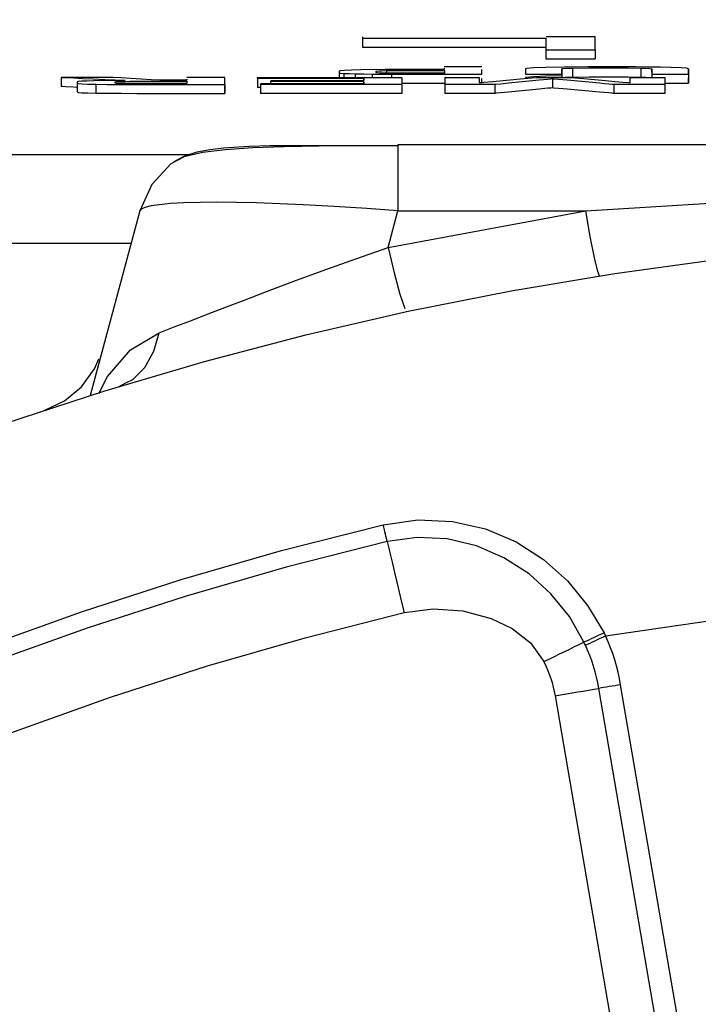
# Model space of a CAD drawing. Header units: millimetres. Extents: x 196 to 1773810, y -221320 to 153872.
# Tile 106 of 256: x 1115189 to 1115265, y -195200 to -195089. Entities that reach past the tile are written whole.
import ezdxf

# ---------------------------------------------------------------- set-up
doc = ezdxf.new("R2010")
doc.units = ezdxf.units.MM
doc.layers.get('Defpoints').update_dxf_attribs({"lineweight": 18})
doc.layers.add('00_Основной', color=163, linetype='Continuous', lineweight=40)
doc.layers.add('ТМ-размеры', color=25, linetype='Continuous', lineweight=20)
doc.styles.add('SFINKS', font='SFINKS.shx', dxfattribs={"width": 0.7, "oblique": 15})
doc.dimstyles.new('кира-50', dxfattribs={"dimtxt": 150, "dimasz": 40, "dimexe": 15, "dimexo": 0, "dimgap": 20, "dimtad": 1, "dimdec": 0, "dimrnd": 5, "dimdsep": 46, "dimtxsty": 'SFINKS', "dimblk1": 'OBLIQUE', "dimblk2": 'OBLIQUE', "dimsah": 1, "dimcen": 2.5, "dimclrd": 252, "dimclre": 252, "dimclrt": 252, "dimadec": 0, "dimazin": 0, "dimtfac": 1, "dimtdec": 0, "dimtofl": 0, "dimtmove": 0, "dimatfit": 3, "dimldrblk": 'OBLIQUE', "dimfxl": 15, "dimtfill": 1, "dimtolj": 1, "dimtzin": 0, "dimlwd": 20, "dimlwe": 20, "dimarcsym": 0})

# ---------------------------------------------------------------- blocks, each defined once
blk = doc.blocks.new('_Oblique')
at = {"color": 0, "linetype": 'ByBlock', "lineweight": -2}
blk.add_line((-0.5, -0.5), (0.5, 0.5), dxfattribs=at)
blk = doc.blocks.new('*D45')
at = {"layer": 'Defpoints', "color": 0, "linetype": 'ByBlock', "lineweight": 50, "transparency": 16777216}
for p in [(1116184.64, -194508.84), (1114444.55, -195856.77), (1116184.64, -195857.67)]:
    blk.add_point(p, dxfattribs=at)
at = {"layer": 'ТМ-размеры', "color": 252, "linetype": 'ByBlock', "lineweight": 20, "transparency": 16777216}
for p, q in [((1114444.55, -195856.77), (1114444.55, -194493.84)), ((1116184.64, -195857.67), (1116184.64, -194493.84)), ((1114444.55, -194508.84), (1116184.64, -194508.84))]:
    blk.add_line(p, q, dxfattribs=at)
at = {"layer": 'ТМ-размеры', "color": 252, "linetype": 'ByBlock', "lineweight": 20, "transparency": 16777216, "xscale": 40, "yscale": 40, "zscale": 40, "rotation": 180}
blk.add_blockref('_Oblique', (1114444.55, -194508.84), dxfattribs=at)
at = {"layer": 'ТМ-размеры', "color": 252, "linetype": 'ByBlock', "lineweight": 20, "transparency": 16777216, "xscale": 40, "yscale": 40, "zscale": 40}
blk.add_blockref('_Oblique', (1116184.64, -194508.84), dxfattribs=at)
at = {"layer": 'ТМ-размеры', "color": 252, "linetype": 'ByBlock', "transparency": 16777216, "insert": (1115314.59, -194413.84), "char_height": 150, "attachment_point": 5, "style": 'SFINKS', "bg_fill": 3, "box_fill_scale": 1.1, "bg_fill_color": 256, "bg_fill_true_color": 13158600, "bg_fill_transparency": 0}
blk.add_mtext('\\A1;1740', dxfattribs=at)

msp = doc.modelspace()

# ---------------------------------------------------------------- linework, layer by layer
at = {"layer": '00_Основной', "color": 252, "lineweight": 25, "ltscale": 10}
for p, q in [((1115253.76, -195091.12, 0.2), (1115248.26, -195091.12, 0.2)), ((1115227.65, -195091.29, 0.2), (1115227.65, -195092.3, 0.2)), ((1115248.23, -195092.59, 0.2), (1115248.23, -195093.59, 0.2)), ((1115253.76, -195092.59, 0.2), (1115253.76, -195093.59, 0.2)), ((1115241.06, -195094.51, 0.2), (1115236.81, -195094.51, 0.2)), ((1115193.84, -195095.68, 0.2), (1115193.84, -195096.68, 0.2)), ((1115212.19, -195095.68, 0.2), (1115207.95, -195095.68, 0.2)), ((1115212.19, -195096.48, 0.2), (1115212.19, -195095.68, 0.2)), ((1115225.03, -195094.99, 0.2), (1115225.03, -195095.08, 0.2)), ((1115225.03, -195095.08, 0.2), (1115225.03, -195095.16, 0.2)), ((1115225.03, -195095.16, 0.2), (1115225.03, -195095.68, 0.2)), ((1115225.54, -195095.23, 0.2), (1115225.54, -195095.68, 0.2)), ((1115226.82, -195095.29, 0.2), (1115226.82, -195095.68, 0.2)), ((1115228.75, -195095.32, 0.2), (1115228.75, -195095.68, 0.2)), ((1115230.33, -195094.92, 0.2), (1115230.33, -195095.2, 0.2)), ((1115230.92, -195095.33, 0.2), (1115230.92, -195095.68, 0.2)), ((1115232.07, -195095.68, 0.2), (1115232.07, -195095.98, 0.2)), ((1115236.81, -195094.66, 0.2), (1115236.81, -195094.79, 0.2)), ((1115236.85, -195094.9, 0.2), (1115236.85, -195095.22, 0.2)), ((1115236.91, -195095.68, 0.2), (1115236.91, -195096.46, 0.2)), ((1115240.76, -195095.68, 0.2), (1115240.76, -195096.27, 0.2)), ((1115241.06, -195095.33, 0.2), (1115241.06, -195094.79, 0.2)), ((1115245.94, -195095.33, 0.2), (1115250.03, -195095.33, 0.2)), ((1115250.03, -195094.74, 0.2), (1115250.03, -195095.33, 0.2)), ((1115250.03, -195095.33, 0.2), (1115250.03, -195094.74, 0.2)), ((1115250.03, -195095.33, 0.2), (1115250.03, -195095.68, 0.2)), ((1115251.23, -195094.64, 0.2), (1115251.23, -195095.64, 0.2)), ((1115257.67, -195095.68, 0.2), (1115257.67, -195096.27, 0.2)), ((1115258.9, -195094.64, 0.2), (1115258.9, -195095.64, 0.2)), ((1115260.14, -195095.12, 0.2), (1115260.14, -195094.74, 0.2)), ((1115260.14, -195095.33, 0.2), (1115260.14, -195095.68, 0.2)), ((1115261.59, -195095.68, 0.2), (1115261.59, -195096.44, 0.2)), ((1115264.23, -195094.74, 0.2), (1115264.23, -195095.33, 0.2)), ((1115264.23, -195095.33, 0.2), (1115264.23, -195096.33, 0.2)), ((1115195.64, -195096.32, 0.2), (1115195.64, -195097.32, 0.2)), ((1115197.72, -195096.46, 0.2), (1115197.72, -195097.46, 0.2)), ((1115207.95, -195096, 0.2), (1115205.43, -195096, 0.2)), ((1115207.95, -195096, 0.2), (1115207.95, -195095.89, 0.2)), ((1115207.95, -195095.89, 0.2), (1115207.95, -195096, 0.2)), ((1115207.95, -195096.12, 0.2), (1115207.95, -195096.37, 0.2)), ((1115212.19, -195096.48, 0.2), (1115212.19, -195097.49, 0.2)), ((1115212.19, -195097.49, 0.2), (1115212.19, -195096.68, 0.2)), ((1115215.86, -195095.8, 0.2), (1115215.86, -195096.8, 0.2)), ((1115216.22, -195096.8, 0.2), (1115215.86, -195096.8, 0.2)), ((1115215.87, -195095.74, 0.2), (1115215.87, -195095.75, 0.2)), ((1115216.21, -195096.48, 0.2), (1115216.21, -195097.49, 0.2)), ((1115217.34, -195096.15, 0.2), (1115217.34, -195096.37, 0.2)), ((1115217.35, -195096.12, 0.2), (1115217.35, -195096.1, 0.2)), ((1115217.35, -195096.12, 0.2), (1115217.35, -195096.1, 0.2)), ((1115227.81, -195095.81, 0.2), (1115227.81, -195096.03, 0.2)), ((1115227.81, -195096.18, 0.2), (1115227.81, -195096.37, 0.2)), ((1115232.07, -195096.48, 0.2), (1115232.07, -195096.47, 0.2)), ((1115232.07, -195096.47, 0.2), (1115232.07, -195096.48, 0.2)), ((1115232.07, -195096.48, 0.2), (1115232.07, -195097.49, 0.2)), ((1115236.91, -195096.48, 0.2), (1115236.91, -195097.49, 0.2)), ((1115241.06, -195096.33, 0.2), (1115241.06, -195095.8, 0.2)), ((1115242.5, -195096.48, 0.2), (1115242.5, -195097.49, 0.2)), ((1115248.99, -195095.86, 0.2), (1115248.99, -195096.87, 0.2)), ((1115255.85, -195096.48, 0.2), (1115255.85, -195097.49, 0.2)), ((1115261.59, -195096.48, 0.2), (1115261.59, -195097.49, 0.2)), ((1115232.07, -195097.46, 0.2), (1115232.07, -195097.49, 0.2)), ((1115231.63, -195103.26, 0.2), (1115231.63, -195103.51, 0.2)), ((1115397.65, -195103.26, 0.2), (1115231.63, -195103.26, 0.2)), ((1115153.54, -195104.34, 0.2), (1115208.25, -195104.34, 0.2)), ((1115202.65, -195110.67, 0.2), (1115197.1, -195131.4, 0.2)), ((1115230.53, -195114.79, 0.2), (1115252.71, -195110.67, 0.2)), ((1115230.53, -195114.79, 0.2), (1115231.63, -195110.67, 0.2)), ((1115231.63, -195110.67, 0.2), (1115252.71, -195110.67, 0.2)), ((1115201.67, -195114.34, 0.2), (1115153.54, -195114.34, 0.2)), ((1115232.6, -195121.93, 0.2), (1115232.63, -195121.97, 0.2)), ((1115200.28, -195130.41, 0.2), (1115201.11, -195129.98, 0.2)), ((1115287.14, -195342.02, 0.2), (1115256.62, -195163.87, 0.2)), ((1115249.26, -195165.12, 0.2), (1115279.76, -195343.29, 0.2)), ((1115284.68, -195342.44, 0.2), (1115254.17, -195164.29, 0.2))]:
    msp.add_line(p, q, dxfattribs=at)
at = {"layer": '00_Основной', "color": 252, "lineweight": 25, "ltscale": 10, "elevation": 0.2}
for points in [[(1115227.65, -195091.12), (1115227.65, -195091.22), (1115227.65, -195091.29)], [(1115253.76, -195092.59), (1115253.76, -195091.77), (1115253.76, -195091.12)], [(1115227.65, -195091.29), (1115239.18, -195091.29), (1115248.23, -195091.29)], [(1115227.65, -195092.3), (1115239.18, -195092.3), (1115248.23, -195092.3)], [(1115248.23, -195091.29), (1115248.23, -195092.03), (1115248.23, -195092.59)], [(1115248.23, -195092.59), (1115251.33, -195092.59), (1115253.76, -195092.59)], [(1115258.29, -195094.51), (1115255.97, -195094.51), (1115255.32, -195094.51), (1115252.95, -195094.51), (1115250.29, -195094.52), (1115248.24, -195094.57), (1115246.84, -195094.61), (1115246.08, -195094.68), (1115245.94, -195094.72), (1115245.94, -195094.82), (1115245.94, -195095.2), (1115245.94, -195095.29), (1115245.94, -195095.32), (1115245.94, -195095.32), (1115245.94, -195095.33), (1115245.94, -195095.33), (1115245.94, -195095.33)], [(1115248.23, -195093.59), (1115251.33, -195093.59), (1115253.76, -195093.59)], [(1115261.11, -195094.54), (1115259.54, -195094.52), (1115258.29, -195094.51)], [(1115263.41, -195094.61), (1115262.28, -195094.57), (1115261.11, -195094.54)], [(1115193.84, -195095.68), (1115193.84, -195095.68), (1115193.84, -195095.68), (1115193.84, -195095.68), (1115193.84, -195095.68), (1115193.84, -195095.68), (1115193.86, -195095.68), (1115193.88, -195095.68), (1115194, -195095.68), (1115194.31, -195095.7), (1115195.21, -195095.74), (1115196.26, -195095.8), (1115197.41, -195095.85), (1115198.72, -195095.92), (1115199.88, -195095.96), (1115200.68, -195096), (1115200.97, -195096.02), (1115201, -195096.02), (1115201, -195096.02), (1115201, -195096.02)], [(1115199.05, -195095.68), (1115196.44, -195095.68), (1115194.07, -195095.68), (1115193.86, -195095.68), (1115193.84, -195095.68), (1115193.84, -195095.68), (1115193.84, -195095.68)], [(1115205.43, -195096), (1115205.43, -195096), (1115205.43, -195096), (1115205.43, -195096), (1115205.43, -195096), (1115205.41, -195096), (1115205.41, -195096), (1115205.37, -195096), (1115205.26, -195096), (1115204.9, -195095.98), (1115203.93, -195095.94), (1115202.84, -195095.88), (1115201.67, -195095.81), (1115200.56, -195095.75), (1115199.67, -195095.71), (1115199.18, -195095.68), (1115199.08, -195095.68), (1115199.05, -195095.68), (1115199.05, -195095.68), (1115199.05, -195095.68), (1115199.05, -195095.68), (1115199.05, -195095.68), (1115199.05, -195095.68)], [(1115215.87, -195095.68), (1115215.87, -195095.68), (1115215.87, -195095.68), (1115215.87, -195095.68), (1115215.88, -195095.68), (1115215.88, -195095.68), (1115215.9, -195095.68), (1115215.92, -195095.68), (1115215.98, -195095.68), (1115216.11, -195095.68), (1115216.36, -195095.68), (1115216.87, -195095.68), (1115217.89, -195095.68), (1115219.9, -195095.68), (1115223.97, -195095.68), (1115228.02, -195095.68), (1115232.07, -195095.68)], [(1115215.87, -195095.72), (1115215.88, -195095.71), (1115215.88, -195095.7)], [(1115227.47, -195094.84), (1115226.41, -195094.86), (1115225.64, -195094.9), (1115225.14, -195094.95), (1115225.04, -195094.98), (1115225.03, -195094.99), (1115225.03, -195094.99), (1115225.03, -195094.99), (1115225.03, -195094.99), (1115225.03, -195094.99), (1115225.03, -195094.99), (1115225.03, -195094.99), (1115225.03, -195094.99)], [(1115225.03, -195095.08), (1115225.03, -195095.12), (1115225.03, -195095.14), (1115225.03, -195095.16), (1115225.16, -195095.2), (1115225.54, -195095.23)], [(1115225.54, -195095.23), (1115226.2, -195095.26), (1115226.82, -195095.29)], [(1115226.82, -195095.29), (1115227.79, -195095.3), (1115228.75, -195095.32)], [(1115236.81, -195094.79), (1115236.81, -195094.79), (1115236.75, -195094.79), (1115236.61, -195094.79), (1115236.06, -195094.79), (1115233.94, -195094.79), (1115230.25, -195094.81), (1115227.47, -195094.84)], [(1115228.75, -195095.32), (1115230, -195095.32), (1115230.92, -195095.33)], [(1115229.57, -195095.19), (1115229.26, -195095.16), (1115229.2, -195095.14), (1115229.19, -195095.14), (1115229.19, -195095.14), (1115229.19, -195095.14), (1115229.19, -195095.14), (1115229.19, -195095.14), (1115229.19, -195095.14), (1115229.19, -195095.14), (1115229.19, -195095.14), (1115229.19, -195095.14), (1115229.19, -195095.14), (1115229.19, -195095.14), (1115229.19, -195095.14), (1115229.19, -195095.14), (1115229.19, -195095.14), (1115229.19, -195095.13), (1115229.19, -195095.13), (1115229.19, -195095.12), (1115229.19, -195095.08), (1115229.19, -195095.03), (1115229.19, -195095), (1115229.19, -195095), (1115229.26, -195094.98), (1115229.47, -195094.95), (1115229.84, -195094.93), (1115230.33, -195094.92)], [(1115230.7, -195095.2), (1115229.98, -195095.2), (1115229.57, -195095.19)], [(1115230.33, -195094.92), (1115231.77, -195094.9), (1115233.5, -195094.9), (1115236.85, -195094.9)], [(1115232.11, -195095.22), (1115231.4, -195095.22), (1115230.7, -195095.2)], [(1115230.92, -195095.33), (1115233.34, -195095.33), (1115241.06, -195095.33)], [(1115232.07, -195095.68), (1115232.08, -195095.68), (1115232.08, -195095.68), (1115232.08, -195095.68), (1115232.08, -195095.68), (1115232.08, -195095.68), (1115232.07, -195095.68), (1115232.07, -195095.68), (1115232.07, -195095.68), (1115232.07, -195095.7), (1115232.07, -195095.71), (1115232.07, -195095.72), (1115232.07, -195095.78), (1115232.07, -195095.88), (1115232.07, -195096.08), (1115232.07, -195096.29), (1115232.07, -195096.32)], [(1115236.85, -195095.22), (1115235.22, -195095.22), (1115233.56, -195095.22), (1115232.11, -195095.22)], [(1115236.91, -195096.48), (1115236.91, -195096.48), (1115236.91, -195096.48), (1115236.91, -195096.48), (1115236.91, -195096.48), (1115236.91, -195096.48), (1115236.91, -195096.47), (1115236.92, -195096.42), (1115236.92, -195096.36), (1115236.92, -195096.3), (1115236.92, -195096.16), (1115236.92, -195096), (1115236.92, -195095.86), (1115236.92, -195095.75), (1115236.92, -195095.7), (1115236.92, -195095.68), (1115236.92, -195095.68), (1115236.91, -195095.68), (1115236.91, -195095.68)], [(1115236.91, -195095.68), (1115236.92, -195095.68), (1115236.92, -195095.68), (1115236.92, -195095.68), (1115236.92, -195095.68), (1115236.95, -195095.68), (1115237.02, -195095.68), (1115237.23, -195095.68), (1115237.83, -195095.68), (1115239.18, -195095.68), (1115240.37, -195095.68), (1115240.68, -195095.68), (1115240.73, -195095.68), (1115240.75, -195095.68), (1115240.76, -195095.68), (1115240.76, -195095.68), (1115240.76, -195095.68)], [(1115240.76, -195095.68), (1115240.76, -195095.68), (1115240.76, -195095.68), (1115240.76, -195095.68), (1115240.76, -195095.68), (1115240.76, -195095.68), (1115240.76, -195095.7), (1115240.75, -195095.72), (1115240.75, -195095.82), (1115240.75, -195095.92), (1115240.75, -195096.03), (1115240.75, -195096.13), (1115240.75, -195096.22), (1115240.75, -195096.27), (1115240.75, -195096.27), (1115240.75, -195096.27), (1115240.75, -195096.27), (1115240.75, -195096.27)], [(1115240.75, -195096.27), (1115240.75, -195096.27), (1115240.75, -195096.27), (1115240.75, -195096.27), (1115240.76, -195096.27), (1115240.8, -195096.27), (1115240.93, -195096.26), (1115241.28, -195096.23), (1115242.28, -195096.13), (1115243.42, -195096.03), (1115244.61, -195095.92), (1115245.76, -195095.82), (1115246.67, -195095.74), (1115247.18, -195095.7), (1115247.28, -195095.68), (1115247.31, -195095.68), (1115247.31, -195095.68), (1115247.32, -195095.68)], [(1115250.03, -195095.52), (1115248.24, -195095.56), (1115246.84, -195095.61), (1115246.08, -195095.68), (1115245.94, -195095.71), (1115245.94, -195095.74), (1115245.94, -195095.81)], [(1115247.32, -195095.68), (1115247.32, -195095.68), (1115247.32, -195095.68), (1115247.32, -195095.68), (1115247.32, -195095.68), (1115247.32, -195095.68), (1115247.35, -195095.68), (1115247.42, -195095.68), (1115247.62, -195095.68), (1115248.16, -195095.68), (1115249.44, -195095.68), (1115250.56, -195095.68), (1115250.84, -195095.68), (1115250.89, -195095.68), (1115250.91, -195095.68), (1115250.91, -195095.68), (1115250.91, -195095.68), (1115250.91, -195095.68)], [(1115250.03, -195094.74), (1115250.13, -195094.69), (1115250.41, -195094.66), (1115250.77, -195094.65), (1115251.23, -195094.64)], [(1115250.33, -195095.68), (1115250.41, -195095.67), (1115250.77, -195095.65), (1115251.23, -195095.64)], [(1115250.91, -195095.68), (1115250.91, -195095.68), (1115250.92, -195095.68), (1115250.92, -195095.68), (1115250.94, -195095.68), (1115250.98, -195095.68), (1115251.1, -195095.7), (1115251.47, -195095.72), (1115252.5, -195095.82), (1115253.67, -195095.92), (1115254.92, -195096.03), (1115255.96, -195096.13), (1115256.85, -195096.2), (1115257.47, -195096.26), (1115257.7, -195096.29)], [(1115251.23, -195094.64), (1115253.08, -195094.62), (1115255.61, -195094.61), (1115257.47, -195094.62), (1115258.9, -195094.64)], [(1115251.23, -195095.64), (1115253.08, -195095.62), (1115255.61, -195095.61), (1115257.47, -195095.62), (1115258.9, -195095.64)], [(1115257.67, -195095.68), (1115257.68, -195095.68), (1115257.71, -195095.68), (1115257.78, -195095.68), (1115258, -195095.68), (1115258.6, -195095.68), (1115259.98, -195095.68), (1115261.2, -195095.68), (1115261.5, -195095.68), (1115261.58, -195095.68), (1115261.59, -195095.68), (1115261.59, -195095.68), (1115261.59, -195095.68), (1115261.59, -195095.68)], [(1115257.7, -195096.29), (1115257.7, -195096.26), (1115257.7, -195096.2), (1115257.7, -195096.12), (1115257.7, -195096.02), (1115257.7, -195095.92), (1115257.68, -195095.82), (1115257.68, -195095.74), (1115257.67, -195095.7), (1115257.67, -195095.68), (1115257.67, -195095.68), (1115257.67, -195095.68), (1115257.67, -195095.68), (1115257.67, -195095.68), (1115257.67, -195095.68), (1115257.67, -195095.68)], [(1115258.9, -195094.64), (1115259.43, -195094.65), (1115259.82, -195094.68), (1115260.06, -195094.71), (1115260.12, -195094.72), (1115260.12, -195094.72), (1115260.14, -195094.72), (1115260.14, -195094.74), (1115260.14, -195094.74), (1115260.14, -195094.74), (1115260.14, -195094.74), (1115260.14, -195094.74), (1115260.14, -195094.74), (1115260.14, -195094.74), (1115260.14, -195094.74), (1115260.14, -195094.74), (1115260.14, -195094.74), (1115260.14, -195094.74), (1115260.14, -195094.74), (1115260.14, -195094.74), (1115260.14, -195094.74), (1115260.14, -195094.76), (1115260.14, -195094.84), (1115260.14, -195094.92), (1115260.14, -195095), (1115260.14, -195095.12), (1115260.14, -195095.22), (1115260.14, -195095.29), (1115260.14, -195095.33), (1115260.14, -195095.33), (1115260.14, -195095.33), (1115260.14, -195095.33), (1115260.14, -195095.33), (1115260.14, -195095.33), (1115260.14, -195095.33)], [(1115258.9, -195095.64), (1115259.43, -195095.65), (1115259.82, -195095.68), (1115259.85, -195095.68)], [(1115260.14, -195095.33), (1115260.14, -195095.33), (1115260.14, -195095.33), (1115260.14, -195095.33), (1115260.16, -195095.33), (1115260.3, -195095.33), (1115261.08, -195095.33), (1115262.18, -195095.33), (1115263.28, -195095.33), (1115264.06, -195095.33), (1115264.2, -195095.33), (1115264.23, -195095.33), (1115264.23, -195095.33), (1115264.23, -195095.33)], [(1115261.59, -195095.68), (1115261.59, -195095.68), (1115261.59, -195095.68), (1115261.59, -195095.68), (1115261.59, -195095.68), (1115261.59, -195095.68), (1115261.59, -195095.7), (1115261.59, -195095.74), (1115261.59, -195095.8), (1115261.59, -195095.86), (1115261.59, -195096), (1115261.59, -195096.16), (1115261.59, -195096.29), (1115261.59, -195096.4), (1115261.59, -195096.47), (1115261.59, -195096.48), (1115261.59, -195096.48), (1115261.59, -195096.48), (1115261.59, -195096.48), (1115261.59, -195096.48)], [(1115264.23, -195095.33), (1115264.23, -195095.33), (1115264.23, -195095.33), (1115264.23, -195095.33), (1115264.23, -195095.33), (1115264.23, -195095.33), (1115264.23, -195095.33), (1115264.23, -195095.33), (1115264.23, -195095.33), (1115264.23, -195095.29), (1115264.23, -195095.2), (1115264.23, -195095.09), (1115264.23, -195094.96), (1115264.23, -195094.85), (1115264.23, -195094.76), (1115264.23, -195094.74), (1115264.03, -195094.66), (1115263.41, -195094.61)], [(1115193.84, -195096.68), (1115193.84, -195096.68), (1115193.84, -195096.68), (1115193.84, -195096.68), (1115193.84, -195096.68), (1115193.84, -195096.68), (1115193.86, -195096.68), (1115193.88, -195096.68), (1115194, -195096.68), (1115194.31, -195096.7), (1115195.21, -195096.74), (1115195.64, -195096.77)], [(1115197.52, -195096.06), (1115196.71, -195096.09), (1115196.11, -195096.12), (1115195.73, -195096.15), (1115195.65, -195096.18), (1115195.64, -195096.18), (1115195.64, -195096.18), (1115195.64, -195096.19), (1115195.64, -195096.19), (1115195.64, -195096.19), (1115195.64, -195096.19), (1115195.64, -195096.19), (1115195.64, -195096.19), (1115195.64, -195096.19), (1115195.64, -195096.19), (1115195.64, -195096.19), (1115195.64, -195096.19), (1115195.64, -195096.19), (1115195.64, -195096.19), (1115195.64, -195096.19), (1115195.64, -195096.19), (1115195.64, -195096.19), (1115195.64, -195096.19), (1115195.64, -195096.2), (1115195.64, -195096.24), (1115195.64, -195096.3), (1115195.64, -195096.32), (1115195.64, -195096.32), (1115195.64, -195096.32), (1115195.64, -195096.32), (1115195.64, -195096.32), (1115195.64, -195096.32), (1115195.64, -195096.32), (1115195.64, -195096.32), (1115195.78, -195096.37), (1115196.16, -195096.4), (1115196.8, -195096.43), (1115197.72, -195096.46)], [(1115201, -195096.02), (1115198.94, -195096.03), (1115197.52, -195096.06)], [(1115197.72, -195096.46), (1115198.98, -195096.47), (1115200.6, -195096.48), (1115202.34, -195096.48), (1115203.2, -195096.48), (1115203.59, -195096.48), (1115203.76, -195096.48), (1115203.85, -195096.48), (1115203.88, -195096.48), (1115203.89, -195096.48), (1115203.9, -195096.48), (1115203.9, -195096.48), (1115203.9, -195096.48), (1115203.9, -195096.48), (1115203.9, -195096.48), (1115203.9, -195096.48), (1115203.9, -195096.48), (1115203.92, -195096.48), (1115203.93, -195096.48), (1115203.96, -195096.48), (1115204.09, -195096.48), (1115204.45, -195096.48), (1115205.5, -195096.48), (1115208.05, -195096.48), (1115209.56, -195096.48), (1115210.89, -195096.48), (1115211.64, -195096.48), (1115212.09, -195096.48), (1115212.19, -195096.48), (1115212.19, -195096.48), (1115212.19, -195096.48), (1115212.19, -195096.48)], [(1115207.95, -195096.37), (1115207.95, -195096.37), (1115207.95, -195096.37), (1115207.95, -195096.37), (1115207.91, -195096.37), (1115207.8, -195096.37), (1115207.15, -195096.37), (1115205.86, -195096.37), (1115204.57, -195096.37), (1115203.86, -195096.37), (1115203.44, -195096.37), (1115202.68, -195096.37), (1115201.56, -195096.37), (1115200.77, -195096.37), (1115200.24, -195096.36), (1115200.04, -195096.36), (1115199.92, -195096.34), (1115199.88, -195096.34), (1115199.88, -195096.32), (1115199.88, -195096.3), (1115199.88, -195096.29), (1115199.88, -195096.24), (1115199.88, -195096.2), (1115199.91, -195096.18), (1115200.05, -195096.16), (1115200.44, -195096.15), (1115201.01, -195096.13), (1115201.56, -195096.12), (1115202.31, -195096.12), (1115202.98, -195096.12), (1115203.64, -195096.12), (1115204, -195096.12), (1115204.48, -195096.12), (1115205.72, -195096.12), (1115207.18, -195096.12), (1115207.86, -195096.12), (1115207.92, -195096.12), (1115207.95, -195096.12), (1115207.95, -195096.12), (1115207.95, -195096.12), (1115207.95, -195096.12), (1115207.95, -195096.12), (1115207.95, -195096.12), (1115207.95, -195096.12), (1115207.95, -195096.12), (1115207.95, -195096.12)], [(1115215.86, -195095.8), (1115215.87, -195095.78), (1115215.87, -195095.78), (1115215.87, -195095.76), (1115215.87, -195095.76)], [(1115227.82, -195095.8), (1115227.61, -195095.8), (1115227.46, -195095.8), (1115227.16, -195095.8), (1115226.64, -195095.8), (1115225.72, -195095.8), (1115224.07, -195095.8), (1115221.12, -195095.8), (1115218.5, -195095.8), (1115215.86, -195095.8)], [(1115216.21, -195096.48), (1115216.21, -195096.48), (1115216.21, -195096.47), (1115216.21, -195096.47), (1115216.21, -195096.46)], [(1115232.07, -195096.48), (1115232.07, -195096.48), (1115232.07, -195096.48), (1115232.07, -195096.48), (1115232.06, -195096.48), (1115232.04, -195096.48), (1115232.01, -195096.48), (1115231.96, -195096.48), (1115231.83, -195096.48), (1115231.59, -195096.48), (1115231.1, -195096.48), (1115230.09, -195096.48), (1115228.12, -195096.48), (1115224.15, -195096.48), (1115220.17, -195096.48), (1115216.21, -195096.48)], [(1115216.22, -195096.37), (1115216.42, -195096.37), (1115216.58, -195096.37), (1115216.86, -195096.37), (1115217.36, -195096.37), (1115218.26, -195096.37), (1115219.86, -195096.37), (1115222.73, -195096.37), (1115225.28, -195096.37), (1115227.84, -195096.37)], [(1115217.34, -195096.15), (1115217.35, -195096.15), (1115217.35, -195096.13), (1115217.35, -195096.13), (1115217.35, -195096.12)], [(1115227.82, -195096.15), (1115227.64, -195096.15), (1115227.5, -195096.15), (1115227.24, -195096.15), (1115226.79, -195096.15), (1115225.99, -195096.15), (1115224.53, -195096.15), (1115221.95, -195096.15), (1115219.65, -195096.15), (1115217.34, -195096.15)], [(1115217.35, -195096.03), (1115217.35, -195096.03), (1115217.35, -195096.03), (1115217.35, -195096.03), (1115217.36, -195096.03), (1115217.36, -195096.03), (1115217.38, -195096.03), (1115217.42, -195096.03), (1115217.51, -195096.03), (1115217.66, -195096.03), (1115218, -195096.03), (1115218.65, -195096.03), (1115219.96, -195096.03), (1115222.59, -195096.03), (1115227.82, -195096.03)], [(1115217.35, -195096.09), (1115217.36, -195096.06), (1115217.35, -195096.06)], [(1115227.82, -195096.03), (1115227.82, -195095.89), (1115227.82, -195095.89)], [(1115227.84, -195096.37), (1115227.82, -195096.37), (1115227.82, -195096.36), (1115227.82, -195096.34), (1115227.82, -195096.33), (1115227.82, -195096.3), (1115227.82, -195096.24), (1115227.82, -195096.18)], [(1115232.07, -195096.32), (1115233.34, -195096.33), (1115236.91, -195096.33)], [(1115242.5, -195096.48), (1115242.5, -195096.48), (1115242.5, -195096.48), (1115242.5, -195096.48), (1115242.48, -195096.48), (1115242.48, -195096.48), (1115242.44, -195096.48), (1115242.34, -195096.48), (1115242.03, -195096.48), (1115241.18, -195096.48), (1115239.21, -195096.48), (1115237.47, -195096.48), (1115237.04, -195096.48), (1115236.94, -195096.48), (1115236.92, -195096.48), (1115236.91, -195096.48), (1115236.91, -195096.48), (1115236.91, -195096.48)], [(1115248.99, -195095.86), (1115248.98, -195095.86), (1115248.98, -195095.86), (1115248.98, -195095.86), (1115248.96, -195095.86), (1115248.92, -195095.86), (1115248.8, -195095.88), (1115248.45, -195095.92), (1115247.46, -195096), (1115246.35, -195096.12), (1115245.16, -195096.23), (1115244.04, -195096.34), (1115243.13, -195096.43), (1115242.62, -195096.47), (1115242.52, -195096.48), (1115242.5, -195096.48), (1115242.5, -195096.48), (1115242.5, -195096.48), (1115242.5, -195096.48)], [(1115255.85, -195096.48), (1115255.85, -195096.48), (1115255.85, -195096.48), (1115255.85, -195096.48), (1115255.83, -195096.48), (1115255.79, -195096.48), (1115255.66, -195096.47), (1115255.28, -195096.43), (1115254.82, -195096.39), (1115254.25, -195096.34), (1115253.07, -195096.23), (1115251.8, -195096.12), (1115250.61, -195096), (1115249.65, -195095.92), (1115249.13, -195095.88), (1115249.02, -195095.86), (1115248.99, -195095.86), (1115248.99, -195095.86), (1115248.99, -195095.86), (1115248.99, -195095.86)], [(1115261.59, -195096.48), (1115261.59, -195096.48), (1115261.59, -195096.48), (1115261.59, -195096.48), (1115261.59, -195096.48), (1115261.58, -195096.48), (1115261.55, -195096.48), (1115261.44, -195096.48), (1115261.11, -195096.48), (1115260.25, -195096.48), (1115258.2, -195096.48), (1115256.42, -195096.48), (1115255.97, -195096.48), (1115255.88, -195096.48), (1115255.86, -195096.48), (1115255.86, -195096.48), (1115255.86, -195096.48), (1115255.85, -195096.48), (1115255.85, -195096.48)], [(1115261.59, -195096.33), (1115262.18, -195096.33), (1115263.28, -195096.33), (1115264.06, -195096.33), (1115264.2, -195096.33), (1115264.23, -195096.33), (1115264.23, -195096.33), (1115264.23, -195096.33), (1115264.23, -195096.33)], [(1115264.23, -195096.33), (1115264.23, -195096.33), (1115264.23, -195096.33), (1115264.23, -195096.33), (1115264.23, -195096.33), (1115264.23, -195096.32), (1115264.23, -195096.32), (1115264.23, -195096.32), (1115264.23, -195096.32), (1115264.23, -195096.29), (1115264.23, -195096.2), (1115264.23, -195096.08), (1115264.23, -195095.96), (1115264.23, -195095.85), (1115264.23, -195095.76), (1115264.23, -195095.72)], [(1115195.64, -195097.18), (1115195.64, -195097.18), (1115195.64, -195097.18), (1115195.64, -195097.18), (1115195.64, -195097.18), (1115195.64, -195097.18), (1115195.64, -195097.18), (1115195.64, -195097.18), (1115195.64, -195097.18), (1115195.64, -195097.18), (1115195.64, -195097.18), (1115195.64, -195097.18), (1115195.64, -195097.19), (1115195.64, -195097.19), (1115195.64, -195097.19), (1115195.64, -195097.2), (1115195.64, -195097.25), (1115195.64, -195097.3), (1115195.64, -195097.32), (1115195.64, -195097.32), (1115195.64, -195097.32), (1115195.64, -195097.32), (1115195.64, -195097.32), (1115195.64, -195097.32), (1115195.64, -195097.32), (1115195.64, -195097.32), (1115195.78, -195097.36), (1115196.16, -195097.4), (1115196.8, -195097.43), (1115197.72, -195097.46)], [(1115197.72, -195097.46), (1115198.98, -195097.47), (1115200.6, -195097.47), (1115202.34, -195097.49), (1115203.2, -195097.49), (1115203.59, -195097.49), (1115203.76, -195097.49), (1115203.85, -195097.49), (1115203.88, -195097.49), (1115203.89, -195097.49), (1115203.9, -195097.49), (1115203.9, -195097.49), (1115203.9, -195097.49), (1115203.9, -195097.49), (1115203.9, -195097.49), (1115203.9, -195097.49), (1115203.9, -195097.49), (1115203.92, -195097.49), (1115203.93, -195097.49), (1115203.96, -195097.49), (1115204.09, -195097.49), (1115204.45, -195097.49), (1115205.5, -195097.49), (1115208.05, -195097.49), (1115209.56, -195097.49), (1115210.89, -195097.49), (1115211.64, -195097.49), (1115212.09, -195097.49), (1115212.19, -195097.49), (1115212.19, -195097.49), (1115212.19, -195097.49), (1115212.19, -195097.49)], [(1115232.07, -195097.49), (1115232.07, -195097.49), (1115232.07, -195097.49), (1115232.07, -195097.49), (1115232.06, -195097.49), (1115232.04, -195097.49), (1115232.01, -195097.49), (1115231.96, -195097.49), (1115231.83, -195097.49), (1115231.59, -195097.49), (1115231.1, -195097.49), (1115230.09, -195097.49), (1115228.12, -195097.49), (1115224.15, -195097.49), (1115220.17, -195097.49), (1115216.21, -195097.49)], [(1115232.07, -195096.98), (1115232.07, -195097.08), (1115232.07, -195097.29), (1115232.07, -195097.32)], [(1115242.5, -195097.49), (1115242.5, -195097.49), (1115242.5, -195097.49), (1115242.5, -195097.49), (1115242.48, -195097.49), (1115242.48, -195097.49), (1115242.44, -195097.49), (1115242.34, -195097.49), (1115242.03, -195097.49), (1115241.18, -195097.49), (1115239.21, -195097.49), (1115237.47, -195097.49), (1115237.04, -195097.49), (1115236.94, -195097.49), (1115236.92, -195097.49), (1115236.91, -195097.49), (1115236.91, -195097.49), (1115236.91, -195097.49)], [(1115248.99, -195096.87), (1115248.98, -195096.87), (1115248.98, -195096.87), (1115248.98, -195096.87), (1115248.96, -195096.87), (1115248.92, -195096.87), (1115248.8, -195096.88), (1115248.45, -195096.91), (1115247.46, -195097.01), (1115246.35, -195097.12), (1115245.16, -195097.23), (1115244.04, -195097.33), (1115243.13, -195097.43), (1115242.62, -195097.47), (1115242.52, -195097.49), (1115242.5, -195097.49), (1115242.5, -195097.49), (1115242.5, -195097.49), (1115242.5, -195097.49)], [(1115255.85, -195097.49), (1115255.85, -195097.49), (1115255.85, -195097.49), (1115255.85, -195097.49), (1115255.83, -195097.49), (1115255.79, -195097.49), (1115255.66, -195097.47), (1115255.28, -195097.43), (1115254.82, -195097.39), (1115254.25, -195097.35), (1115253.07, -195097.23), (1115251.8, -195097.12), (1115250.61, -195097.01), (1115249.65, -195096.92), (1115249.13, -195096.88), (1115249.02, -195096.87), (1115248.99, -195096.87), (1115248.99, -195096.87), (1115248.99, -195096.87), (1115248.99, -195096.87)], [(1115261.59, -195097.49), (1115261.59, -195097.49), (1115261.59, -195097.49), (1115261.59, -195097.49), (1115261.59, -195097.49), (1115261.58, -195097.49), (1115261.55, -195097.49), (1115261.44, -195097.49), (1115261.11, -195097.49), (1115260.25, -195097.49), (1115258.2, -195097.49), (1115256.42, -195097.49), (1115255.97, -195097.49), (1115255.88, -195097.49), (1115255.86, -195097.49), (1115255.86, -195097.49), (1115255.86, -195097.49), (1115255.85, -195097.49), (1115255.85, -195097.49)], [(1115231.63, -195103.38), (1115227.04, -195103.38), (1115222.77, -195103.42), (1115218.85, -195103.48), (1115215.33, -195103.6), (1115212.27, -195103.8), (1115209.7, -195104.1), (1115207.64, -195104.61), (1115206.16, -195105.39)], [(1115231.63, -195103.38), (1115228.94, -195103.37), (1115226.51, -195103.37), (1115222.44, -195103.37), (1115220.33, -195103.37), (1115218.65, -195103.37), (1115217.3, -195103.37), (1115214.92, -195103.43), (1115212.07, -195103.62), (1115210.55, -195103.81), (1115209.05, -195104.09), (1115207.66, -195104.52), (1115206.47, -195105.15)], [(1115231.63, -195103.51), (1115231.63, -195103.78), (1115231.63, -195105.32), (1115231.63, -195107.7), (1115231.63, -195110.67)], [(1115206.16, -195105.39), (1115204, -195107.7), (1115202.65, -195110.67)], [(1115252.71, -195110.67), (1115277.51, -195109.12), (1115302.38, -195108.35), (1115326.94, -195108.35), (1115351.77, -195109.12), (1115376.57, -195110.67)], [(1115231.63, -195110.67), (1115228.12, -195110.4), (1115224.49, -195110.17), (1115220.98, -195109.98), (1115215.77, -195109.78), (1115211.28, -195109.71), (1115207.62, -195109.78), (1115206.1, -195109.86), (1115204.85, -195109.98), (1115203.93, -195110.12), (1115203.24, -195110.29), (1115202.83, -195110.47), (1115202.65, -195110.67)], [(1115254.25, -195117.96), (1115254.06, -195117.48), (1115253.69, -195115.94), (1115253.21, -195113.53), (1115252.71, -195110.67)], [(1115187.42, -195134.58), (1115198.61, -195130.92), (1115209.92, -195127.59), (1115221.3, -195124.6), (1115232.79, -195121.94), (1115244.34, -195119.64), (1115255.96, -195117.7), (1115267.63, -195116.1), (1115279.34, -195114.86), (1115291.1, -195113.97), (1115302.86, -195113.43), (1115314.65, -195113.26), (1115326.42, -195113.43), (1115338.18, -195113.97), (1115349.94, -195114.86)], [(1115204.82, -195124.36), (1115206.51, -195123.7), (1115208.36, -195123), (1115210.35, -195122.22), (1115212.38, -195121.45), (1115214.49, -195120.64), (1115216.7, -195119.81), (1115219.95, -195118.58), (1115223.54, -195117.27), (1115227.02, -195116.01), (1115230.53, -195114.79)], [(1115230.53, -195114.79), (1115231.21, -195117.62), (1115231.86, -195120.01), (1115232.35, -195121.52), (1115232.42, -195121.62)], [(1115198.08, -195131.17), (1115199.05, -195129.26), (1115201.6, -195126.26), (1115204.82, -195124.36)], [(1115201.11, -195129.98), (1115201.87, -195129.6), (1115203.24, -195128.25), (1115204.24, -195126.44), (1115204.82, -195124.36)], [(1115191.99, -195133.05), (1115194.22, -195131.99), (1115196.13, -195130.41), (1115197.58, -195128.42), (1115198.05, -195127.28)], [(1115229.98, -195145.92), (1115233.86, -195145.37), (1115237.76, -195145.54), (1115241.45, -195146.38), (1115244.88, -195147.84), (1115247.96, -195149.8), (1115250.65, -195152.21), (1115252.91, -195154.98), (1115254.76, -195158.05)], [(1115121.83, -195190.72), (1115131.92, -195184.71), (1115142.22, -195179.02), (1115152.68, -195173.66), (1115163.32, -195168.65), (1115174.1, -195163.98), (1115185.04, -195159.65), (1115196.1, -195155.68), (1115207.29, -195152.07), (1115218.58, -195148.81), (1115229.98, -195145.92)], [(1115230.43, -195147.81), (1115230.39, -195147.61), (1115230.33, -195147.41), (1115230.28, -195147.2), (1115230.24, -195146.96), (1115230.16, -195146.72), (1115230.11, -195146.47), (1115230.05, -195146.2), (1115229.98, -195145.92)], [(1115252.5, -195159.1), (1115250.88, -195156.23), (1115248.79, -195153.65), (1115246.34, -195151.42), (1115243.51, -195149.61), (1115240.44, -195148.29), (1115237.16, -195147.51), (1115233.78, -195147.34), (1115230.43, -195147.81)], [(1115230.43, -195147.81), (1115219.09, -195150.69), (1115207.86, -195153.92), (1115196.74, -195157.52), (1115185.73, -195161.47), (1115174.85, -195165.77), (1115164.12, -195170.41), (1115153.54, -195175.41), (1115143.13, -195180.73), (1115132.9, -195186.39), (1115122.85, -195192.37)], [(1115230.43, -195147.81), (1115230.6, -195148.53), (1115230.8, -195149.36), (1115231.01, -195150.28), (1115231.25, -195151.28), (1115231.5, -195152.35), (1115231.77, -195153.47), (1115232.04, -195154.61), (1115232.31, -195155.77)], [(1115254.93, -195158.39), (1115273.71, -195155.65), (1115288.54, -195154.23)], [(1115232.31, -195155.77), (1115235.58, -195155.34), (1115238.9, -195155.57), (1115242.09, -195156.43), (1115244.44, -195157.56), (1115246.49, -195159.17), (1115248.02, -195161.27)], [(1115127.14, -195199.34), (1115136.98, -195193.48), (1115146.98, -195187.97), (1115157.15, -195182.76), (1115167.5, -195177.88), (1115177.98, -195173.34), (1115188.61, -195169.13), (1115199.37, -195165.26), (1115210.25, -195161.75), (1115221.23, -195158.59), (1115232.31, -195155.77)], [(1115254.76, -195158.05), (1115254.46, -195158.19), (1115254.17, -195158.32), (1115253.88, -195158.46), (1115253.59, -195158.59), (1115253.31, -195158.73), (1115253.04, -195158.86), (1115252.77, -195158.97), (1115252.5, -195159.1)], [(1115252.66, -195159.44), (1115252.92, -195159.31), (1115253.19, -195159.2), (1115253.48, -195159.07), (1115253.76, -195158.93), (1115254.04, -195158.8), (1115254.34, -195158.66), (1115254.63, -195158.53), (1115254.93, -195158.39)], [(1115254.76, -195158.05), (1115254.86, -195158.24), (1115254.93, -195158.39)], [(1115256.62, -195163.87), (1115256.5, -195163.16), (1115256.34, -195162.46), (1115256.16, -195161.76), (1115255.96, -195161.07), (1115255.73, -195160.38), (1115255.49, -195159.72), (1115255.21, -195159.04), (1115254.93, -195158.39)], [(1115248.02, -195161.27), (1115248.61, -195160.99), (1115249.18, -195160.7), (1115249.76, -195160.42), (1115250.34, -195160.14), (1115250.91, -195159.87), (1115251.44, -195159.6), (1115251.98, -195159.35), (1115252.5, -195159.1)], [(1115252.66, -195159.44), (1115252.57, -195159.24), (1115252.5, -195159.1)], [(1115254.17, -195164.29), (1115254.06, -195163.66), (1115253.91, -195163.03), (1115253.76, -195162.43), (1115253.58, -195161.8), (1115253.38, -195161.2), (1115253.16, -195160.61), (1115252.92, -195160.01), (1115252.66, -195159.44)], [(1115248.02, -195161.27), (1115248.23, -195161.74), (1115248.42, -195162.2), (1115248.61, -195162.68), (1115248.78, -195163.16), (1115248.92, -195163.64), (1115249.04, -195164.14), (1115249.16, -195164.63), (1115249.26, -195165.12)], [(1115256.62, -195163.87), (1115256.31, -195163.92), (1115255.99, -195163.98), (1115255.66, -195164.02), (1115255.35, -195164.08), (1115255.04, -195164.14), (1115254.74, -195164.19), (1115254.45, -195164.23), (1115254.17, -195164.29)], [(1115249.26, -195165.12), (1115249.89, -195165.02), (1115250.54, -195164.91), (1115251.18, -195164.8), (1115251.8, -195164.68), (1115252.42, -195164.58), (1115253.01, -195164.49), (1115253.6, -195164.39), (1115254.17, -195164.29)]]:
    msp.add_lwpolyline(points, dxfattribs=at)
msp.add_lwpolyline([(1115232.07, -195096.68), (1115232.08, -195096.68), (1115232.08, -195096.68), (1115232.08, -195096.68), (1115232.08, -195096.68), (1115232.08, -195096.68)], close=True, dxfattribs=at)

# ---------------------------------------------------------------- next in the draw order: dimensions: what is measured, and where the dimension line sits
at = {"layer": 'ТМ-размеры', "color": 3, "linetype": 'ByBlock'}
dim = msp.add_linear_dim(base=(1116184.64, -194508.84, 0.2), p1=(1114444.55, -195856.77, 0.2), p2=(1116184.64, -195857.67, 0.2), dimstyle='кира-50', dxfattribs=at)
dim.commit()
dim.dimension.update_dxf_attribs({"geometry": '*D45', "text_midpoint": (1115314.59, -194508.84, 0.2), "dimtype": 160})

doc.saveas('drawing.dxf')
